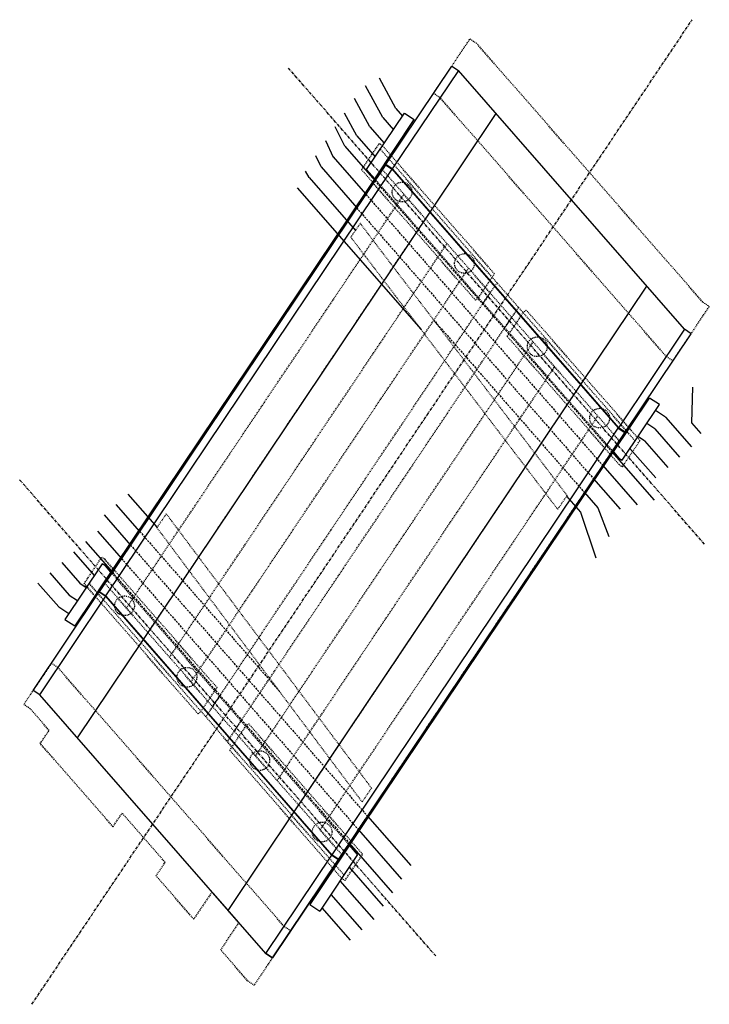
# Model space of a CAD drawing. Header units: feet. Extents: x 2174158 to 2174246, y 623689 to 623814.
import ezdxf

# ---------------------------------------------------------------- set-up
doc = ezdxf.new("R2010")
doc.units = ezdxf.units.FT
doc.header["$MEASUREMENT"] = 0
for name, pattern in [('bcenterline', [0.5, 0.375, -0.03125, 0.0625, -0.03125]), ('bexisting', [0.125, 0.0625, -0.0625]), ('bhiddenpr', [0.1875, 0.125, -0.0625]), ('DASHED2', [0.375, 0.25, -0.125])]:
    doc.linetypes.add(name, pattern=pattern)
for name, color, linetype in [('BR_P_Beam_Hidden', 7, 'bhiddenpr'), ('BR_P_Brg_Centerline', 2, 'bcenterline'), ('BR_P_Gen_Approach_Slab', 30, 'Continuous'), ('BR_P_Gen_Approach_Slab_Hidden', 30, 'bhiddenpr'), ('BR_P_Gen_Centerline', 7, 'bcenterline'), ('BR_P_Rail_Object', 230, 'Continuous'), ('BR_P_Slab_Object', 3, 'Continuous'), ('BR_P_Sub_Deep_Hidden', 4, 'bhiddenpr'), ('BR_P_Sub_Foot_Hidden', 7, 'bhiddenpr'), ('BR_P_Sub_Hidden', 1, 'bhiddenpr'), ('BR_P_Sub_Object', 1, 'Continuous'), ('BR_X_Sub_Object', 6, 'bexisting'), ('DT_P_Contour_Major', 30, 'Continuous'), ('DT_P_Contour_Minor', 2, 'Continuous')]:
    doc.layers.add(name, color=color, linetype=linetype)

msp = doc.modelspace()

# ---------------------------------------------------------------- linework, layer by layer
at = {"layer": 'BR_P_Beam_Hidden'}
for p, q in [((2174169.07, 623742.21), (2174204.17, 623794.56)), ((2174234.15, 623760.26), (2174204.17, 623794.56)), ((2174171.79, 623739.09), (2174206.9, 623791.44)), ((2174174.52, 623735.97), (2174209.63, 623788.33)), ((2174177.24, 623732.86), (2174212.35, 623785.21)), ((2174179.97, 623729.74), (2174215.08, 623782.09)), ((2174182.69, 623726.62), (2174217.8, 623778.97)), ((2174185.42, 623723.5), (2174220.53, 623775.85)), ((2174188.14, 623720.38), (2174223.25, 623772.74)), ((2174190.87, 623717.27), (2174225.98, 623769.62)), ((2174193.59, 623714.15), (2174228.7, 623766.5)), ((2174196.32, 623711.03), (2174231.43, 623763.38)), ((2174199.04, 623707.91), (2174234.15, 623760.26)), ((2174199.04, 623707.91), (2174169.07, 623742.21))]:
    msp.add_line(p, q, dxfattribs=at)
at = {"layer": 'BR_P_Brg_Centerline'}
for p, q in [((2174244.93, 623747.17), (2174192.29, 623807.4)), ((2174210.93, 623695.07), (2174158.28, 623755.31))]:
    msp.add_line(p, q, dxfattribs=at)
at = {"layer": 'BR_P_Gen_Approach_Slab'}
for p, q in [((2174204.6, 623795.2), (2174212.96, 623807.66)), ((2174204.6, 623795.2), (2174212.96, 623807.66)), ((2174213.79, 623807.1), (2174205.43, 623794.64)), ((2174212.96, 623807.66), (2174213.79, 623807.1)), ((2174212.96, 623807.66), (2174213.79, 623807.1)), ((2174242.4, 623774.36), (2174213.79, 623807.1)), ((2174210.2, 623789.19), (2174218.56, 623801.64)), ((2174205.43, 623794.64), (2174204.6, 623795.2)), ((2174234.05, 623761.9), (2174205.43, 623794.64)), ((2174229.28, 623767.36), (2174237.63, 623779.82)), ((2174242.4, 623774.36), (2174234.05, 623761.9)), ((2174234.88, 623761.35), (2174243.23, 623773.8)), ((2174234.88, 623761.35), (2174243.23, 623773.8)), ((2174243.23, 623773.8), (2174242.4, 623774.36)), ((2174243.23, 623773.8), (2174242.4, 623774.36)), ((2174234.88, 623761.35), (2174234.05, 623761.9)), ((2174159.98, 623728.67), (2174168.34, 623741.13)), ((2174159.98, 623728.67), (2174168.34, 623741.13)), ((2174169.17, 623740.57), (2174168.34, 623741.13)), ((2174160.82, 623728.11), (2174169.17, 623740.57)), ((2174197.78, 623707.83), (2174169.17, 623740.57)), ((2174165.58, 623722.66), (2174173.94, 623735.11)), ((2174160.82, 623728.11), (2174159.98, 623728.67)), ((2174160.82, 623728.11), (2174159.98, 623728.67)), ((2174189.43, 623695.37), (2174160.82, 623728.11)), ((2174184.66, 623700.83), (2174193.01, 623713.29)), ((2174189.43, 623695.37), (2174197.78, 623707.83)), ((2174198.61, 623707.27), (2174197.78, 623707.83)), ((2174190.26, 623694.82), (2174198.61, 623707.27)), ((2174198.61, 623707.27), (2174190.26, 623694.82)), ((2174189.43, 623695.37), (2174190.26, 623694.82)), ((2174190.26, 623694.82), (2174189.43, 623695.37))]:
    msp.add_line(p, q, dxfattribs=at)
at = {"layer": 'BR_P_Gen_Approach_Slab_Hidden'}
for p, q in [((2174210.65, 623804.22), (2174215.26, 623811.1)), ((2174215.26, 623811.1), (2174216.09, 623810.54)), ((2174244.71, 623777.8), (2174216.09, 623810.54)), ((2174211.48, 623803.66), (2174210.65, 623804.22)), ((2174240.09, 623770.92), (2174211.48, 623803.66)), ((2174240.93, 623770.37), (2174245.54, 623777.24)), ((2174244.71, 623777.8), (2174245.54, 623777.24)), ((2174240.09, 623770.92), (2174240.93, 623770.37)), ((2174162.29, 623732.11), (2174158.79, 623726.89)), ((2174163.12, 623731.55), (2174162.29, 623732.11)), ((2174191.74, 623698.81), (2174163.12, 623731.55)), ((2174159.62, 623726.34), (2174158.79, 623726.89)), ((2174162.01, 623723.61), (2174159.62, 623726.34)), ((2174160.89, 623721.95), (2174162.01, 623723.61)), ((2174170.09, 623711.42), (2174160.89, 623721.95)), ((2174170.09, 623711.42), (2174171.24, 623713.14)), ((2174176.69, 623706.91), (2174171.24, 623713.14)), ((2174175.54, 623705.19), (2174176.69, 623706.91)), ((2174180.31, 623699.73), (2174175.54, 623705.19)), ((2174182.62, 623703.17), (2174180.31, 623699.73)), ((2174186.02, 623699.27), (2174182.62, 623703.17)), ((2174183.72, 623695.83), (2174186.02, 623699.27)), ((2174191.74, 623698.81), (2174192.57, 623698.26)), ((2174192.57, 623698.26), (2174187.95, 623691.38)), ((2174187.12, 623691.93), (2174183.72, 623695.83)), ((2174187.12, 623691.93), (2174187.95, 623691.38))]:
    msp.add_line(p, q, dxfattribs=at)
at = {"layer": 'BR_P_Gen_Centerline'}
msp.add_line((2174159.83, 623688.95), (2174243.38, 623813.53), dxfattribs=at)
msp.add_line((2174159.83, 623688.95), (2174243.38, 623813.53), dxfattribs=at)
at = {"layer": 'BR_P_Rail_Object'}
for p, q in [((2174204.43, 623795.25), (2174168.23, 623741.27)), ((2174168.34, 623741.13), (2174204.6, 623795.2)), ((2174169.2, 623740.62), (2174205.4, 623794.6)), ((2174204.43, 623795.25), (2174205.4, 623794.6)), ((2174204.6, 623795.2), (2174205.43, 623794.64)), ((2174205.43, 623794.64), (2174205.43, 623794.64)), ((2174173.94, 623735.11), (2174210.2, 623789.19)), ((2174193.01, 623713.29), (2174229.28, 623767.36)), ((2174197.81, 623707.88), (2174234.02, 623761.86)), ((2174198.61, 623707.27), (2174234.88, 623761.35)), ((2174198.78, 623707.23), (2174234.99, 623761.21)), ((2174234.02, 623761.86), (2174234.99, 623761.21)), ((2174234.05, 623761.9), (2174234.88, 623761.35)), ((2174168.23, 623741.27), (2174169.2, 623740.62)), ((2174168.34, 623741.13), (2174169.17, 623740.57)), ((2174197.78, 623707.83), (2174198.61, 623707.27)), ((2174197.81, 623707.88), (2174198.78, 623707.23))]:
    msp.add_line(p, q, dxfattribs=at)
at = {"layer": 'BR_P_Slab_Object'}
for p, q in [((2174168.34, 623741.13), (2174204.6, 623795.2)), ((2174204.6, 623795.2), (2174168.34, 623741.13)), ((2174205.43, 623794.64), (2174204.6, 623795.2)), ((2174205.43, 623794.64), (2174210.2, 623789.19)), ((2174234.05, 623761.9), (2174205.43, 623794.64)), ((2174210.2, 623789.19), (2174229.28, 623767.36)), ((2174229.28, 623767.36), (2174234.05, 623761.9)), ((2174198.61, 623707.27), (2174234.88, 623761.35)), ((2174198.61, 623707.27), (2174234.88, 623761.35)), ((2174234.88, 623761.35), (2174234.05, 623761.9)), ((2174169.17, 623740.57), (2174168.34, 623741.13)), ((2174173.94, 623735.11), (2174169.17, 623740.57)), ((2174169.17, 623740.57), (2174197.78, 623707.83)), ((2174193.01, 623713.29), (2174173.94, 623735.11)), ((2174197.78, 623707.83), (2174193.01, 623713.29)), ((2174198.61, 623707.27), (2174197.78, 623707.83))]:
    msp.add_line(p, q, dxfattribs=at)
at = {"layer": 'BR_P_Sub_Deep_Hidden'}
for centre in [(2174206.66, 623791.72), (2174214.56, 623782.68), (2174223.77, 623772.14), (2174231.66, 623763.11), (2174171.55, 623739.37), (2174179.45, 623730.33), (2174188.66, 623719.79), (2174196.55, 623710.75)]:
    msp.add_circle(centre, 1.25, dxfattribs=at)
at = {"layer": 'BR_P_Sub_Foot_Hidden'}
for p, q in [((2174201.55, 623794.53), (2174203.78, 623797.86)), ((2174204.19, 623797.58), (2174203.78, 623797.86)), ((2174218.35, 623781.38), (2174204.19, 623797.58)), ((2174215.96, 623778.04), (2174201.55, 623794.53)), ((2174216.34, 623778.37), (2174218.36, 623781.38)), ((2174216.34, 623778.37), (2174215.96, 623778.04)), ((2174219.97, 623773.45), (2174221.99, 623776.46)), ((2174222.37, 623776.79), (2174221.99, 623776.46)), ((2174236.78, 623760.29), (2174222.37, 623776.79)), ((2174234.13, 623757.25), (2174219.97, 623773.45)), ((2174234.55, 623756.97), (2174236.78, 623760.29)), ((2174234.13, 623757.25), (2174234.55, 623756.97)), ((2174166.44, 623742.18), (2174168.67, 623745.51)), ((2174169.08, 623745.23), (2174168.67, 623745.51)), ((2174183.25, 623729.03), (2174169.08, 623745.23)), ((2174180.85, 623725.69), (2174166.44, 623742.18)), ((2174181.23, 623726.02), (2174183.25, 623729.03)), ((2174180.85, 623725.69), (2174181.23, 623726.02)), ((2174184.86, 623721.1), (2174186.88, 623724.11)), ((2174186.88, 623724.11), (2174187.26, 623724.44)), ((2174201.67, 623707.94), (2174187.26, 623724.44)), ((2174199.02, 623704.89), (2174184.86, 623721.1)), ((2174199.44, 623704.61), (2174201.67, 623707.94)), ((2174199.02, 623704.89), (2174199.44, 623704.61))]:
    msp.add_line(p, q, dxfattribs=at)
at = {"layer": 'BR_P_Sub_Hidden'}
for p, q in [((2174236.15, 623760.25), (2174203.9, 623797.15)), ((2174234.08, 623758.06), (2174202.17, 623794.57)), ((2174218.67, 623780.26), (2174216.94, 623777.68)), ((2174221.39, 623777.14), (2174219.66, 623774.56)), ((2174201.04, 623707.9), (2174169.14, 623744.41)), ((2174199.31, 623705.32), (2174167.06, 623742.22)), ((2174183.56, 623727.91), (2174181.83, 623725.33)), ((2174186.28, 623724.79), (2174184.55, 623722.21))]:
    msp.add_line(p, q, dxfattribs=at)
at = {"layer": 'BR_P_Sub_Object'}
for p, q in [((2174202.17, 623794.57), (2174206.97, 623801.72)), ((2174203.2, 623793.4), (2174208.21, 623800.88)), ((2174206.97, 623801.72), (2174208.21, 623800.88)), ((2174203.2, 623793.4), (2174202.17, 623794.57)), ((2174233.4, 623758.84), (2174237.97, 623765.66)), ((2174234.5, 623757.79), (2174239.22, 623764.82)), ((2174239.22, 623764.82), (2174237.97, 623765.66)), ((2174233.4, 623758.84), (2174234.08, 623758.06)), ((2174234.08, 623758.06), (2174234.5, 623757.79)), ((2174168.72, 623744.69), (2174164, 623737.65)), ((2174169.82, 623743.63), (2174165.25, 623736.82)), ((2174169.14, 623744.41), (2174168.72, 623744.69)), ((2174169.82, 623743.63), (2174169.14, 623744.41)), ((2174164, 623737.65), (2174165.25, 623736.82)), ((2174200.02, 623709.07), (2174195, 623701.59)), ((2174201.04, 623707.9), (2174200.02, 623709.07)), ((2174201.04, 623707.9), (2174196.25, 623700.75)), ((2174195, 623701.59), (2174196.25, 623700.75))]:
    msp.add_line(p, q, dxfattribs=at)
at = {"layer": 'BR_X_Sub_Object'}
for p, q in [((2174200.19, 623786), (2174201.37, 623787.75)), ((2174227.54, 623753.33), (2174201.37, 623787.75)), ((2174226.36, 623751.58), (2174200.19, 623786)), ((2174226.36, 623751.58), (2174227.54, 623753.33)), ((2174176.83, 623751.01), (2174175.65, 623749.25)), ((2174202.8, 623716.31), (2174176.83, 623751.01)), ((2174201.62, 623714.55), (2174175.65, 623749.25)), ((2174202.8, 623716.31), (2174201.62, 623714.55))]:
    msp.add_line(p, q, dxfattribs=at)
at = {"layer": 'DT_P_Contour_Major'}
for p, q in [((2174200.92, 623798.84), (2174199.37, 623801.69, 575.92)), ((2174200.92, 623798.84), (2174203.25, 623796.17)), ((2174193.39, 623792.26), (2174209.08, 623774.31)), ((2174235.5, 623759.28), (2174238.76, 623755.54)), ((2174171.98, 623753.51), (2174175.67, 623749.29)), ((2174227.48, 623753.25), (2174229.26, 623751.22)), ((2174229.26, 623751.22), (2174231.19, 623745.44, 885)), ((2174165.11, 623746.18), (2174167.72, 623743.2)), ((2174199.97, 623706.3), (2174204.29, 623701.35))]:
    msp.add_line(p, q, dxfattribs=at)
at = {"layer": 'DT_P_Contour_Minor'}
for p, q in [((2174205.88, 623802.29, 117.24), (2174203.79, 623806.11, 890)), ((2174204.22, 623801.14), (2174202.04, 623805.15)), ((2174202.57, 623799.99), (2174200.63, 623803.56)), ((2174205.88, 623802.29), (2174206.71, 623801.33)), ((2174204.22, 623801.14), (2174205.56, 623799.61)), ((2174199.42, 623797.52), (2174198.21, 623799.96, 376.96)), ((2174202.57, 623799.99), (2174204.4, 623797.89)), ((2174197.99, 623796.11), (2174197.02, 623798.18, 255.94)), ((2174199.42, 623797.52), (2174203.23, 623793.16)), ((2174196.41, 623794.89), (2174195.77, 623796.32, 151.12)), ((2174197.91, 623796.2), (2174202.08, 623791.44)), ((2174196.41, 623794.89), (2174200.92, 623789.72)), ((2174194.9, 623793.57), (2174194.46, 623794.38, 77.47)), ((2174194.9, 623793.57), (2174200.77, 623786.85)), ((2174243.41, 623767.02), (2174243.3, 623762.51)), ((2174239.99, 623763.25), (2174238.73, 623764.1)), ((2174238.66, 623761.74), (2174237.62, 623762.44)), ((2174239.99, 623763.25), (2174243.28, 623759.49)), ((2174243.3, 623762.51), (2174244.46, 623761.18)), ((2174238.66, 623761.74), (2174241.77, 623758.17)), ((2174237.32, 623760.23), (2174236.5, 623760.78)), ((2174237.32, 623760.23), (2174240.27, 623756.86)), ((2174233.21, 623758.86), (2174238.57, 623752.72)), ((2174232.05, 623757.14), (2174236.41, 623752.16)), ((2174230.9, 623755.42), (2174234.24, 623751.59)), ((2174229.75, 623753.7), (2174231.42, 623751.78)), ((2174173.47, 623748.78), (2174170.48, 623752.2)), ((2174231.42, 623751.78), (2174232.81, 623748.12, 886)), ((2174168.97, 623750.88), (2174172.32, 623747.06)), ((2174168.12, 623748.81), (2174171.16, 623745.34)), ((2174166.62, 623747.5), (2174170.01, 623743.62)), ((2174163.61, 623744.86), (2174165.89, 623742.25)), ((2174162.1, 623743.55), (2174164.56, 623740.73)), ((2174160.59, 623742.23), (2174163.23, 623739.22)), ((2174165.89, 623742.25), (2174166.71, 623741.7)), ((2174164.56, 623740.73), (2174165.6, 623740.04)), ((2174163.23, 623739.22), (2174164.49, 623738.38)), ((2174202.29, 623712.76), (2174207.76, 623706.51)), ((2174201.14, 623711.04), (2174206.6, 623704.79)), ((2174199.99, 623709.32), (2174205.45, 623703.07)), ((2174198.81, 623704.58), (2174203.09, 623699.69)), ((2174197.66, 623702.86), (2174201.58, 623698.37)), ((2174196.51, 623701.14), (2174200.08, 623697.05))]:
    msp.add_line(p, q, dxfattribs=at)
at = {"layer": 'DT_P_Contour_Minor', "linetype": 'DASHED2'}
for p, q in [((2174203.23, 623793.16), (2174233.21, 623758.86)), ((2174202.08, 623791.44), (2174232.05, 623757.14)), ((2174200.92, 623789.72), (2174230.9, 623755.42)), ((2174210.63, 623775.57), (2174229.75, 623753.7)), ((2174173.47, 623748.78), (2174191.11, 623728.59)), ((2174172.32, 623747.06), (2174202.29, 623712.76)), ((2174171.16, 623745.34), (2174201.14, 623711.04)), ((2174170.01, 623743.62), (2174199.99, 623709.32))]:
    msp.add_line(p, q, dxfattribs=at)

doc.saveas('drawing.dxf')
